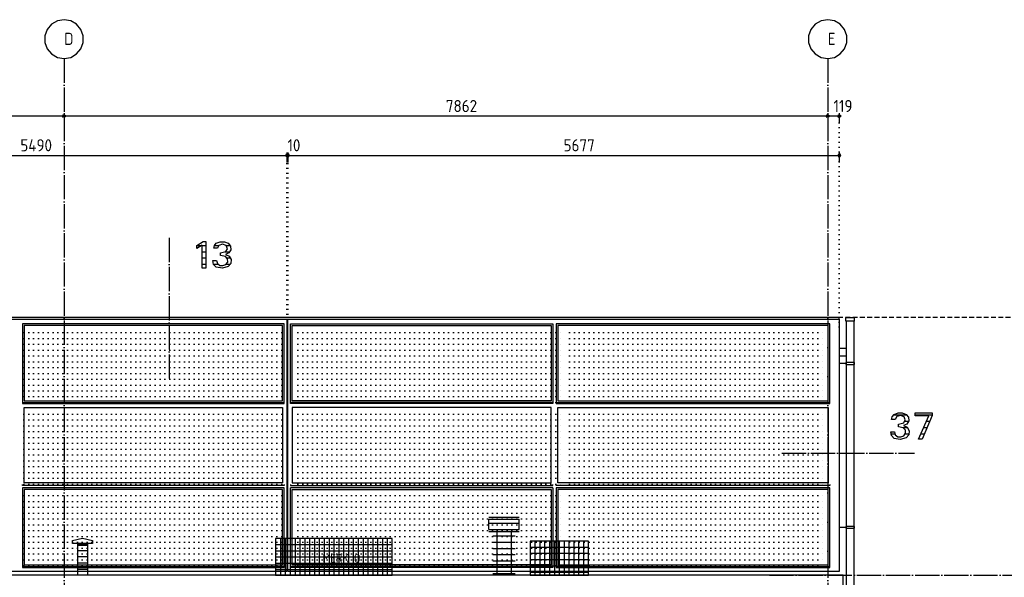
# Model space of a CAD drawing. Extents: x -52900 to 20500, y -12590 to 19148.
# Tile 38 of 39: x 4651 to 14788, y 13402 to 19148. Entities that reach past the tile are written whole.
import ezdxf

# ---------------------------------------------------------------- set-up
doc = ezdxf.new("R2010")
doc.units = 0
doc.header["$MEASUREMENT"] = 0
for name, pattern in [('DASHDOT', [300, 250, -25, 0, -25]), ('DASHED', [75, 50, -25]), ('DOT', [50, 0, -50])]:
    doc.linetypes.add(name, pattern=pattern)
for name, color, linetype in [('LAYER01', 7, 'CONTINUOUS'), ('LAYER02', 7, 'CONTINUOUS'), ('LAYER05', 7, 'CONTINUOUS'), ('LAYER107', 2, 'DOT'), ('LAYER28', 1, 'CONTINUOUS'), ('LAYER30', 1, 'CONTINUOUS'), ('LAYER37', 3, 'CONTINUOUS'), ('LAYER52', 7, 'DASHED')]:
    doc.layers.add(name, color=color, linetype=linetype)
doc.styles.get("Standard").update_dxf_attribs({"font": 'isocp.shx'})

msp = doc.modelspace()

# ---------------------------------------------------------------- linework, layer by layer
at = {"layer": 'LAYER01', "color": 1, "linetype": 'DASHDOT'}
for p, q in [((5107.56185, 18747.84395), (5107.56185, 7180.8426)), ((12970.5612, 18747.84395), (12970.5612, 7180.8426)), ((12369.2482, 13423.84185), (15527.2476, 13423.84185))]:
    msp.add_line(p, q, dxfattribs=at)
at = {"layer": 'LAYER01', "color": 1, "linetype": 'Continuous'}
for p, q in [((13089.55995, 16080.8441), (-9245.43685, 16080.8441)), ((13089.06095, 16063.8443), (13089.55995, 16080.8441)), ((13160.6247, 16080.8441), (13240.62345, 16080.8441)), ((9481.87485, 13895.8435), (9481.87485, 14000.84535)), ((9791.8762, 13895.8435), (9791.8762, 14000.84535)), ((8485.5606, 13802.84425), (7285.5629, 13802.84425)), ((7285.5629, 13802.84425), (7285.5629, 13423.84185)), ((8485.5606, 13802.84425), (7285.5629, 13802.84425)), ((7285.5629, 13802.84425), (7285.5629, 13423.84185)), ((8485.5606, 13423.84185), (8485.5606, 13802.84425)), ((8485.5606, 13423.84185), (8485.5606, 13802.84425)), ((9561.87285, 13875.8423), (9561.87285, 13423.84185)), ((9711.8721, 13875.8423), (9711.8721, 13423.84185)), ((5245.06265, 13750.8438), (5245.06265, 13423.84185)), ((5245.06265, 13750.8438), (5245.06265, 13423.84185)), ((5350.0637, 13750.8438), (5350.0637, 13423.84185)), ((5350.0637, 13750.8438), (5350.0637, 13423.84185)), ((10505.5603, 13775.8438), (9905.5641, 13775.8438)), ((9905.5641, 13775.8438), (9905.5641, 13423.84185)), ((10505.5603, 13775.8438), (9905.5641, 13775.8438)), ((9905.5641, 13775.8438), (9905.5641, 13423.84185)), ((10505.5603, 13423.84185), (10505.5603, 13775.8438)), ((10505.5603, 13423.84185), (10505.5603, 13775.8438)), ((7285.5629, 13423.84185), (8485.5606, 13423.84185)), ((7285.5629, 13423.84185), (8485.5606, 13423.84185)), ((9905.5641, 13423.84185), (10505.5603, 13423.84185)), ((9905.5641, 13423.84185), (10505.5603, 13423.84185))]:
    msp.add_line(p, q, dxfattribs=at)
at = {"layer": 'LAYER01', "color": 5, "linetype": 'DASHED'}
msp.add_line((15527.2476, 16080.8441), (11708.5022, 16080.8441), dxfattribs=at)
at = {"layer": 'LAYER01', "color": 5, "linetype": 'Continuous'}
for p, q in [((13157.8766, 16080.8441), (13242.8772, 16080.8441)), ((13157.8766, 16039.96885), (13157.8766, 16080.8441)), ((13242.8772, 16039.96885), (13157.8766, 16039.96885)), ((13242.8772, 16080.8441), (13242.8772, 16039.96885)), ((7335.5629, 13802.84425), (7335.5629, 13423.84185)), ((7335.5629, 13802.84425), (7335.5629, 13423.84185)), ((7385.56215, 13802.84425), (7385.56215, 13423.84185)), ((7385.56215, 13802.84425), (7385.56215, 13423.84185)), ((7435.56215, 13802.84425), (7435.56215, 13423.84185)), ((7435.56215, 13802.84425), (7435.56215, 13423.84185)), ((7485.56135, 13802.84425), (7485.56135, 13423.84185)), ((7485.56135, 13802.84425), (7485.56135, 13423.84185)), ((7535.56745, 13802.84425), (7535.56745, 13423.84185)), ((7535.56745, 13802.84425), (7535.56745, 13423.84185)), ((7585.56745, 13802.84425), (7585.56745, 13423.84185)), ((7585.56745, 13802.84425), (7585.56745, 13423.84185)), ((7635.5667, 13802.84425), (7635.5667, 13423.84185)), ((7635.5667, 13802.84425), (7635.5667, 13423.84185)), ((7685.5667, 13802.84425), (7685.5667, 13423.84185)), ((7685.5667, 13802.84425), (7685.5667, 13423.84185)), ((7735.56595, 13802.84425), (7735.56595, 13423.84185)), ((7735.56595, 13802.84425), (7735.56595, 13423.84185)), ((7785.56595, 13802.84425), (7785.56595, 13423.84185)), ((7785.56595, 13802.84425), (7785.56595, 13423.84185)), ((7835.5652, 13802.84425), (7835.5652, 13423.84185)), ((7835.5652, 13802.84425), (7835.5652, 13423.84185)), ((7885.5652, 13802.84425), (7885.5652, 13423.84185)), ((7885.5652, 13802.84425), (7885.5652, 13423.84185)), ((7935.5644, 13802.84425), (7935.5644, 13423.84185)), ((7935.5644, 13802.84425), (7935.5644, 13423.84185)), ((7985.5644, 13802.84425), (7985.5644, 13423.84185)), ((7985.5644, 13802.84425), (7985.5644, 13423.84185)), ((8035.56365, 13802.84425), (8035.56365, 13423.84185)), ((8035.56365, 13802.84425), (8035.56365, 13423.84185)), ((8085.56365, 13802.84425), (8085.56365, 13423.84185)), ((8085.56365, 13802.84425), (8085.56365, 13423.84185)), ((8135.56365, 13802.84425), (8135.56365, 13423.84185)), ((8135.56365, 13802.84425), (8135.56365, 13423.84185)), ((8185.5629, 13802.84425), (8185.5629, 13423.84185)), ((8185.5629, 13802.84425), (8185.5629, 13423.84185)), ((8235.5629, 13802.84425), (8235.5629, 13423.84185)), ((8235.5629, 13802.84425), (8235.5629, 13423.84185)), ((8285.56215, 13802.84425), (8285.56215, 13423.84185)), ((8285.56215, 13802.84425), (8285.56215, 13423.84185)), ((8335.56215, 13802.84425), (8335.56215, 13423.84185)), ((8335.56215, 13802.84425), (8335.56215, 13423.84185)), ((8385.56135, 13802.84425), (8385.56135, 13423.84185)), ((8385.56135, 13802.84425), (8385.56135, 13423.84185)), ((8435.56745, 13802.84425), (8435.56745, 13423.84185)), ((8435.56745, 13802.84425), (8435.56745, 13423.84185)), ((9955.5641, 13775.8438), (9955.5641, 13423.84185)), ((9955.5641, 13775.8438), (9955.5641, 13423.84185)), ((10005.56335, 13775.8438), (10005.56335, 13423.84185)), ((10005.56335, 13775.8438), (10005.56335, 13423.84185)), ((10055.56335, 13775.8438), (10055.56335, 13423.84185)), ((10055.56335, 13775.8438), (10055.56335, 13423.84185)), ((10105.5626, 13775.8438), (10105.5626, 13423.84185)), ((10105.5626, 13775.8438), (10105.5626, 13423.84185)), ((10155.5687, 13775.8438), (10155.5687, 13423.84185)), ((10155.5687, 13775.8438), (10155.5687, 13423.84185)), ((10205.5687, 13775.8438), (10205.5687, 13423.84185)), ((10205.5687, 13775.8438), (10205.5687, 13423.84185)), ((10255.56795, 13775.8438), (10255.56795, 13423.84185)), ((10255.56795, 13775.8438), (10255.56795, 13423.84185)), ((10305.56795, 13775.8438), (10305.56795, 13423.84185)), ((10305.56795, 13775.8438), (10305.56795, 13423.84185)), ((10355.56715, 13775.8438), (10355.56715, 13423.84185)), ((10355.56715, 13775.8438), (10355.56715, 13423.84185)), ((10405.56715, 13775.8438), (10405.56715, 13423.84185)), ((10405.56715, 13775.8438), (10405.56715, 13423.84185)), ((10455.5664, 13775.8438), (10455.5664, 13423.84185)), ((10455.5664, 13775.8438), (10455.5664, 13423.84185))]:
    msp.add_line(p, q, dxfattribs=at)
at = {"layer": 'LAYER01', "color": 3, "linetype": 'DOT'}
for p, q in [((4693.05955, 15923.84035), (7424.24775, 15923.84035)), ((7514.2494, 15923.84035), (10245.4376, 15923.84035)), ((10312.43745, 15923.84035), (12946.6217, 15923.84035)), ((4693.05955, 15863.8397), (7424.24775, 15863.8397)), ((7514.2494, 15863.8397), (10245.4376, 15863.8397)), ((10312.43745, 15863.8397), (12946.6217, 15863.8397)), ((4693.05955, 15803.8391), (7424.24775, 15803.8391)), ((4693.05955, 15743.8385), (7424.24775, 15743.8385)), ((7514.2494, 15803.8391), (10245.4376, 15803.8391)), ((7514.2494, 15743.8385), (10245.4376, 15743.8385)), ((10312.43745, 15803.8391), (12946.6217, 15803.8391)), ((10312.43745, 15743.8385), (12946.6217, 15743.8385)), ((4693.05955, 15683.84245), (7424.24775, 15683.84245)), ((4693.05955, 15623.84185), (7424.24775, 15623.84185)), ((7514.2494, 15683.84245), (10245.4376, 15683.84245)), ((7514.2494, 15623.84185), (10245.4376, 15623.84185)), ((10312.43745, 15683.84245), (12946.6217, 15683.84245)), ((10312.43745, 15623.84185), (12946.6217, 15623.84185)), ((4693.05955, 15563.84125), (7424.24775, 15563.84125)), ((7514.2494, 15563.84125), (10245.4376, 15563.84125)), ((10312.43745, 15563.84125), (12946.6217, 15563.84125)), ((4693.05955, 15503.84215), (7424.24775, 15503.84215)), ((4693.05955, 15443.84155), (7424.24775, 15443.84155)), ((7514.2494, 15503.84215), (10245.4376, 15503.84215)), ((7514.2494, 15443.84155), (10245.4376, 15443.84155)), ((10312.43745, 15503.84215), (12946.6217, 15503.84215)), ((10312.43745, 15443.84155), (12946.6217, 15443.84155)), ((4693.05955, 15383.84095), (7424.24775, 15383.84095)), ((4693.05955, 15323.84035), (7424.24775, 15323.84035)), ((7514.2494, 15383.84095), (10245.4376, 15383.84095)), ((7514.2494, 15323.84035), (10245.4376, 15323.84035)), ((10312.43745, 15383.84095), (12946.6217, 15383.84095)), ((10312.43745, 15323.84035), (12946.6217, 15323.84035)), ((4693.05955, 15263.84125), (7424.24775, 15263.84125)), ((7514.2494, 15263.84125), (10245.4376, 15263.84125)), ((10312.43745, 15263.84125), (12946.6217, 15263.84125)), ((4693.05955, 15203.84065), (7424.24775, 15203.84065)), ((7514.2494, 15203.84065), (10245.4376, 15203.84065)), ((10312.43745, 15203.84065), (12946.6217, 15203.84065)), ((4693.05955, 15083.8394), (7424.24775, 15083.8394)), ((4693.05955, 15023.84035), (7424.24775, 15023.84035)), ((7514.2494, 15083.8394), (10245.4376, 15083.8394)), ((7514.2494, 15023.84035), (10245.4376, 15023.84035)), ((10312.43745, 15083.8394), (12946.6217, 15083.8394)), ((10312.43745, 15023.84035), (12946.6217, 15023.84035)), ((4693.05955, 14963.8397), (7424.24775, 14963.8397)), ((4693.05955, 14903.8391), (7424.24775, 14903.8391)), ((7514.2494, 14963.8397), (10245.4376, 14963.8397)), ((7514.2494, 14903.8391), (10245.4376, 14903.8391)), ((10312.43745, 14963.8397), (12946.6217, 14963.8397)), ((10312.43745, 14903.8391), (12946.6217, 14903.8391)), ((4693.05955, 14843.84005), (7424.24775, 14843.84005)), ((7514.2494, 14843.84005), (10245.4376, 14843.84005)), ((10312.43745, 14843.84005), (12946.6217, 14843.84005)), ((4693.05955, 14783.8394), (7424.24775, 14783.8394)), ((4693.05955, 14723.84185), (7424.24775, 14723.84185)), ((7514.2494, 14783.8394), (10245.4376, 14783.8394)), ((7514.2494, 14723.84185), (10245.4376, 14723.84185)), ((10312.43745, 14783.8394), (12946.6217, 14783.8394)), ((10312.43745, 14723.84185), (12946.6217, 14723.84185)), ((4693.05955, 14663.84125), (7424.24775, 14663.84125)), ((4693.05955, 14603.84215), (7424.24775, 14603.84215)), ((7514.2494, 14663.84125), (10245.4376, 14663.84125)), ((7514.2494, 14603.84215), (10245.4376, 14603.84215)), ((10312.43745, 14663.84125), (12946.6217, 14663.84125)), ((10312.43745, 14603.84215), (12946.6217, 14603.84215)), ((4693.05955, 14543.84155), (7424.24775, 14543.84155)), ((7514.2494, 14543.84155), (10245.4376, 14543.84155)), ((10312.43745, 14543.84155), (12946.6217, 14543.84155)), ((4693.05955, 14483.84095), (7424.24775, 14483.84095)), ((4693.05955, 14423.84035), (7424.24775, 14423.84035)), ((7514.2494, 14483.84095), (10245.4376, 14483.84095)), ((7514.2494, 14423.84035), (10245.4376, 14423.84035)), ((10312.43745, 14483.84095), (12946.6217, 14483.84095)), ((10312.43745, 14423.84035), (12946.6217, 14423.84035)), ((4693.05955, 14363.84125), (7424.24775, 14363.84125)), ((7514.2494, 14363.84125), (10245.4376, 14363.84125)), ((10312.43745, 14363.84125), (12946.6217, 14363.84125)), ((4693.05955, 14243.84005), (7424.24775, 14243.84005)), ((7514.2494, 14243.84005), (10245.4376, 14243.84005)), ((10312.43745, 14243.84005), (12946.6217, 14243.84005)), ((4693.05955, 14183.84095), (7424.24775, 14183.84095)), ((4693.05955, 14123.84035), (7424.24775, 14123.84035)), ((7514.2494, 14183.84095), (10245.4376, 14183.84095)), ((7514.2494, 14123.84035), (10245.4376, 14123.84035)), ((10312.43745, 14183.84095), (12946.6217, 14183.84095)), ((10312.43745, 14123.84035), (12946.6217, 14123.84035)), ((4693.05955, 14063.8397), (7424.24775, 14063.8397)), ((4693.05955, 14003.8391), (7424.24775, 14003.8391)), ((7514.2494, 14063.8397), (10245.4376, 14063.8397)), ((7514.2494, 14003.8391), (10245.4376, 14003.8391)), ((10312.43745, 14063.8397), (12946.6217, 14063.8397)), ((10312.43745, 14003.8391), (12946.6217, 14003.8391)), ((4693.05955, 13943.84005), (7424.24775, 13943.84005)), ((7514.2494, 13943.84005), (10245.4376, 13943.84005)), ((10312.43745, 13943.84005), (12946.6217, 13943.84005)), ((4693.05955, 13883.8394), (7424.24775, 13883.8394)), ((4693.05955, 13823.8388), (7424.24775, 13823.8388)), ((7514.2494, 13883.8394), (10245.4376, 13883.8394)), ((7514.2494, 13823.8388), (10245.4376, 13823.8388)), ((10312.43745, 13883.8394), (12946.6217, 13883.8394)), ((10312.43745, 13823.8388), (12946.6217, 13823.8388)), ((4693.05955, 13763.84275), (7424.24775, 13763.84275)), ((4693.05955, 13703.84215), (7424.24775, 13703.84215)), ((7514.2494, 13763.84275), (10245.4376, 13763.84275)), ((7514.2494, 13703.84215), (10245.4376, 13703.84215)), ((10312.43745, 13763.84275), (12946.6217, 13763.84275)), ((10312.43745, 13703.84215), (12946.6217, 13703.84215)), ((4693.05955, 13643.84155), (7424.24775, 13643.84155)), ((7514.2494, 13643.84155), (10245.4376, 13643.84155)), ((10312.43745, 13643.84155), (12946.6217, 13643.84155)), ((4693.05955, 13583.84095), (7424.24775, 13583.84095)), ((4693.05955, 13523.84185), (7424.24775, 13523.84185)), ((7514.2494, 13583.84095), (10245.4376, 13583.84095)), ((7514.2494, 13523.84185), (10245.4376, 13523.84185)), ((10312.43745, 13583.84095), (12946.6217, 13583.84095)), ((10312.43745, 13523.84185), (12946.6217, 13523.84185))]:
    msp.add_line(p, q, dxfattribs=at)
at = {"layer": 'LAYER01', "color": 3, "linetype": 'DASHDOT'}
msp.add_line((12497.25115, 14682.843), (13864.24865, 14682.843), dxfattribs=at)
at = {"layer": 'LAYER01', "color": 3, "linetype": 'Continuous'}
for p, q in [((9791.8762, 13956.1859), (9481.87485, 13956.1859)), ((9791.8762, 13891.52525), (9481.87485, 13891.52525)), ((9751.87455, 13826.8692), (9521.8773, 13826.8692)), ((5350.0637, 13741.185), (5245.06265, 13741.185)), ((8485.5606, 13738.18665), (7285.5629, 13738.18665)), ((9751.87455, 13762.20855), (9521.8773, 13762.2116)), ((9751.87455, 13697.55095), (9521.8773, 13697.55095)), ((10505.5603, 13711.1862), (9905.5641, 13711.1862)), ((5350.0637, 13676.52435), (5245.06265, 13676.52435)), ((5350.0637, 13611.8683), (5245.06265, 13611.8683)), ((8485.5606, 13673.52755), (7285.5629, 13673.52755)), ((8485.5606, 13608.86995), (7285.5629, 13608.86995)), ((9751.87455, 13632.8949), (9521.8773, 13632.8949)), ((10505.5603, 13646.52555), (9905.5641, 13646.52555)), ((5350.0637, 13547.2107), (5245.06265, 13547.2107)), ((8485.5606, 13544.21235), (7285.5629, 13544.21235)), ((9751.87455, 13568.23425), (9521.8773, 13568.23425)), ((9751.87455, 13503.5782), (9521.8773, 13503.5782)), ((10505.5603, 13581.8695), (9905.5641, 13581.8695)), ((10505.5603, 13517.20885), (9905.5641, 13517.20885)), ((5350.0637, 13482.55005), (5245.06265, 13482.55005)), ((8485.5606, 13479.5532), (7285.5629, 13479.5532)), ((9751.87455, 13438.91755), (9521.8773, 13438.91755)), ((10505.5603, 13452.5528), (9905.5641, 13452.5528))]:
    msp.add_line(p, q, dxfattribs=at)
at = {"layer": 'LAYER02', "color": 1, "linetype": 'Continuous'}
for p, q in [((4979.1088, 19101.1429), (4934.301, 19047.7524)), ((5039.22005, 19135.80475), (4979.1088, 19101.1429)), ((5107.56185, 19147.84395), (5039.22005, 19135.80475)), ((5175.9037, 19135.80475), (5107.56185, 19147.84395)), ((5107.56185, 19147.84395), (5107.56185, 19147.84395)), ((5236.01495, 19101.1429), (5175.9037, 19135.80475)), ((5280.82275, 19047.7524), (5236.01495, 19101.1429)), ((12842.10815, 19101.1429), (12797.29995, 19047.7524)), ((12902.21865, 19135.80475), (12842.10815, 19101.1429)), ((12970.5612, 19147.84395), (12902.21865, 19135.80475)), ((13038.9023, 19135.80475), (12970.5612, 19147.84395)), ((12970.5612, 19147.84395), (12970.5612, 19147.84395)), ((13099.01275, 19101.1429), (13038.9023, 19135.80475)), ((13143.8217, 19047.7524), (13099.01275, 19101.1429)), ((4934.301, 19047.7524), (4910.5896, 18982.53935)), ((4910.5896, 18982.53935), (4910.5896, 18913.14545)), ((5304.53415, 18982.53935), (5280.82275, 19047.7524)), ((5304.53415, 18913.14545), (5304.53415, 18982.53935)), ((12797.29995, 19047.7524), (12773.58855, 18982.53935)), ((12773.58855, 18982.53935), (12773.58855, 18913.14545)), ((13167.53235, 18982.53935), (13143.8217, 19047.7524)), ((13167.53235, 18913.14545), (13167.53235, 18982.53935)), ((4910.5896, 18913.14545), (4934.301, 18847.93245)), ((5280.82275, 18847.93245), (5304.53415, 18913.14545)), ((12773.58855, 18913.14545), (12797.29995, 18847.93245)), ((13143.8217, 18847.93245), (13167.53235, 18913.14545)), ((4934.301, 18847.93245), (4979.1088, 18794.54195)), ((4979.1088, 18794.54195), (5039.22005, 18759.88005)), ((5039.22005, 18759.88005), (5107.56185, 18747.8409)), ((5107.56185, 18747.8409), (5175.9037, 18759.877)), ((5175.9037, 18759.877), (5236.01495, 18794.54195)), ((5236.01495, 18794.54195), (5280.82275, 18847.93245)), ((12797.29995, 18847.93245), (12842.10815, 18794.54195)), ((12842.10815, 18794.54195), (12902.21865, 18759.88005)), ((12902.21865, 18759.88005), (12970.5612, 18747.8409)), ((12970.5612, 18747.8409), (13038.9023, 18759.877)), ((13038.9023, 18759.877), (13099.01275, 18794.54195)), ((13099.01275, 18794.54195), (13143.8217, 18847.93245))]:
    msp.add_line(p, q, dxfattribs=at)
at = {"layer": 'LAYER05', "color": 3, "linetype": 'DASHDOT'}
msp.add_line((6191.25025, 16899.84285), (6191.25025, 15430.8426), dxfattribs=at)
at = {"layer": 'LAYER05', "color": 3, "linetype": 'Continuous'}
for p, q in [((6474.6216, 16821.7346), (6538.8481, 16862.6129)), ((6538.80995, 16862.60985), (6566.56115, 16862.60985)), ((6566.56115, 16862.60985), (6566.56115, 16588.8443)), ((6655.3154, 16821.33485), (6674.60785, 16844.5816)), ((6674.6269, 16844.56175), (6714.97115, 16860.0815)), ((6739.96125, 16834.9228), (6700.85145, 16822.6898)), ((6714.97115, 16860.0815), (6758.2779, 16860.0815)), ((6778.24785, 16820.23315), (6739.96125, 16834.9228)), ((6758.2779, 16860.0815), (6798.69155, 16844.52055)), ((6798.68545, 16844.56175), (6822.1756, 16815.01005)), ((6530.0598, 16823.18725), (6474.6216, 16789.62095)), ((6474.6216, 16805.18645), (6474.6216, 16821.7346)), ((6474.6216, 16789.624), (6474.6216, 16805.18645)), ((6530.0598, 16588.8443), (6530.0598, 16823.18725)), ((6648.31315, 16792.01355), (6655.3154, 16821.33485)), ((6667.31415, 16792.01355), (6648.31315, 16792.01355)), ((6686.25105, 16792.01355), (6667.31415, 16792.01355)), ((6700.8766, 16822.6715), (6686.2831, 16792.0273)), ((6718.3769, 16744.3283), (6773.79685, 16758.3908)), ((6718.3769, 16717.56285), (6718.3769, 16744.3283)), ((6805.3528, 16744.9295), (6770.9091, 16729.2511)), ((6770.93505, 16729.2343), (6808.5243, 16712.06055)), ((6773.8724, 16758.4381), (6789.2708, 16788.4079)), ((6789.2708, 16788.4079), (6778.26005, 16820.24385)), ((6824.6956, 16777.34375), (6805.3528, 16744.9295)), ((6822.1756, 16815.01005), (6824.6956, 16777.34375)), ((6639.563, 16665.01465), (6677.5009, 16665.01465)), ((6647.7875, 16626.61745), (6639.563, 16664.96735)), ((6674.6269, 16597.8592), (6647.7875, 16626.61745)), ((6677.5009, 16665.01465), (6686.01075, 16634.2682)), ((6686.01075, 16634.2682), (6711.2671, 16614.8056)), ((6767.997, 16707.34405), (6718.35785, 16717.54915)), ((6790.22675, 16683.45795), (6768.0916, 16707.3303)), ((6774.31565, 16624.028), (6792.65825, 16650.92315)), ((6792.65825, 16650.92315), (6790.22675, 16683.45795)), ((6825.531, 16635.1242), (6798.71065, 16603.72315)), ((6808.5243, 16712.06055), (6829.26635, 16676.3504)), ((6829.26635, 16676.3504), (6825.531, 16635.1242)), ((6566.56115, 16588.8443), (6530.0598, 16588.8443)), ((6737.3398, 16586.10535), (6674.5636, 16597.876)), ((6711.2671, 16614.8056), (6743.15185, 16614.4043)), ((6798.68545, 16603.7033), (6737.3398, 16586.10535)), ((6743.1839, 16614.40735), (6774.31565, 16624.028)), ((13627.8122, 15028.01515), (13634.81445, 15057.33335)), ((13646.81245, 15028.01515), (13627.8122, 15028.01515)), ((13634.81445, 15057.33335), (13654.10615, 15080.5786)), ((13665.7501, 15028.01515), (13646.81245, 15028.01515)), ((13654.0619, 15080.56335), (13694.4626, 15096.11665)), ((13680.37565, 15058.6731), (13665.77455, 15028.0243)), ((13719.45955, 15070.9244), (13680.34975, 15058.6914)), ((13694.4626, 15096.11665), (13737.7838, 15096.11665)), ((13757.7469, 15056.23475), (13719.45955, 15070.9244)), ((13737.7838, 15096.11665), (13778.2089, 15080.5481)), ((13753.37065, 14994.43665), (13768.7439, 15024.40645)), ((13768.7439, 15024.40645), (13757.72095, 15056.2668)), ((13778.1845, 15080.56335), (13801.6739, 15051.0086)), ((13804.19465, 15013.3423), (13784.85105, 14980.925)), ((13801.6739, 15051.0086), (13804.19465, 15013.3423)), ((13869.8761, 15067.46675), (13869.8761, 15098.12315)), ((13869.8761, 15098.12315), (13964.7476, 15098.12315)), ((14011.43495, 15067.46675), (13869.8761, 15067.46675)), ((13903.43935, 14824.9527), (14011.43495, 15067.46675)), ((14044.99815, 15070.3888), (13944.31, 14824.9527)), ((13964.7476, 15098.12315), (14044.99815, 15098.12315)), ((14044.99815, 15098.12315), (14044.99815, 15070.3888)), ((13747.50215, 14943.3441), (13697.85615, 14953.5507)), ((13697.876, 14980.32685), (13753.2959, 14994.38935)), ((13697.876, 14953.56445), (13697.876, 14980.32685)), ((13769.72505, 14919.4565), (13747.59065, 14943.32885)), ((13784.85105, 14980.925), (13750.4074, 14965.24505)), ((13750.43945, 14965.23285), (13788.0234, 14948.0591)), ((13772.1573, 14886.9217), (13769.72505, 14919.4565)), ((13788.0234, 14948.0591), (13808.76465, 14912.352)), ((13808.76465, 14912.352), (13805.0293, 14871.12425)), ((13627.26135, 14862.60225), (13619.03685, 14901.0849)), ((13619.0613, 14901.01625), (13656.9992, 14901.01625)), ((13654.0619, 14833.85775), (13627.26135, 14862.60225)), ((13716.83805, 14822.1039), (13654.0558, 14833.87605)), ((13656.9992, 14901.01625), (13665.50905, 14870.2698)), ((13665.50905, 14870.2698), (13690.7654, 14850.8072)), ((13690.7654, 14850.8072), (13722.65015, 14850.40435)), ((13778.1845, 14839.70185), (13716.83805, 14822.1039)), ((13722.6883, 14850.40435), (13753.8147, 14860.025)), ((13753.8147, 14860.025), (13772.1573, 14886.9217)), ((13805.0293, 14871.12425), (13778.2089, 14839.7232)), ((13944.31, 14824.9527), (13903.43935, 14824.9527))]:
    msp.add_line(p, q, dxfattribs=at)
at = {"layer": 'LAYER05', "color": 2, "linetype": 'Continuous'}
for p, q in [((6525.0267, 16818.66915), (6474.6216, 16818.66915)), ((6566.56115, 16818.66915), (6530.0598, 16818.66915)), ((6566.56115, 16754.01305), (6530.0598, 16754.01305)), ((6697.11, 16818.66915), (6654.0619, 16818.66915)), ((6813.69095, 16754.01305), (6765.9958, 16754.01305)), ((6820.6238, 16818.66915), (6779.615, 16818.66915)), ((6566.56115, 16689.3524), (6530.0598, 16689.3524)), ((6824.97405, 16689.3524), (6787.1689, 16689.3524)), ((6566.56115, 16624.69635), (6530.0598, 16624.69635)), ((6694.38705, 16624.69635), (6648.83195, 16624.69635)), ((6820.0287, 16624.69635), (6775.2083, 16624.69635)), ((13787.4405, 15072.8958), (13645.61005, 15072.8958)), ((13802.73745, 15008.2367), (13764.31885, 15008.2367)), ((14044.99815, 15072.8958), (13869.8761, 15072.8958)), ((14019.50225, 15008.2367), (13985.0586, 15008.2367)), ((13792.5186, 14943.5791), (13747.07795, 14943.5791)), ((13992.97335, 14943.5791), (13956.26375, 14943.5791)), ((13660.8429, 14878.91845), (13621.08765, 14878.91845)), ((13807.7713, 14878.91845), (13769.2444, 14878.91845)), ((13966.4505, 14878.91845), (13927.47345, 14878.91845))]:
    msp.add_line(p, q, dxfattribs=at)
at = {"layer": 'LAYER107', "color": 5, "linetype": 'Continuous'}
for p, q in [((13089.55995, 18153.9673), (-9244.43665, 18153.9673)), ((-9245.43685, 17749.84285), (13089.55995, 17749.84285))]:
    msp.add_line(p, q, dxfattribs=at)
at = {"layer": 'LAYER107', "color": 1, "linetype": 'Continuous'}
for p, q in [((5092.5625, 18153.9673), (5102.9274, 18168.23275)), ((5102.9274, 18139.70335), (5092.5625, 18153.9673)), ((5092.5625, 18153.9673), (5092.5625, 18153.9673)), ((5102.9274, 18168.23275), (5119.6995, 18162.7838)), ((5107.56185, 18183.9691), (5107.56185, 18078.9688)), ((5119.6995, 18162.7838), (5119.6995, 18145.15075)), ((12955.06135, 18153.9673), (12965.4251, 18168.23275)), ((12965.4251, 18139.70335), (12955.06135, 18153.9673)), ((12955.06135, 18153.9673), (12955.06135, 18153.9673)), ((12965.4251, 18168.23275), (12982.19755, 18162.7838)), ((12970.06075, 18183.9691), (12970.06075, 18078.9688)), ((12982.19755, 18162.7838), (12982.19755, 18145.15075)), ((13074.56205, 18153.9673), (13084.92585, 18168.23275)), ((13084.92585, 18139.70335), (13074.56205, 18153.9673)), ((13074.56205, 18153.9673), (13074.56205, 18153.9673)), ((13084.92585, 18168.23275), (13101.6983, 18162.7838)), ((13089.55995, 18183.9691), (13089.55995, 18078.9688)), ((13101.6983, 18162.7838), (13101.6983, 18145.15075)), ((5119.6995, 18145.15075), (5102.9274, 18139.70335)), ((12982.19755, 18145.15075), (12965.4251, 18139.70335)), ((13101.6983, 18145.15075), (13084.92585, 18139.70335)), ((7407.1968, 17764.10675), (7390.4251, 17758.65935)), ((7390.4251, 17758.65935), (7390.4251, 17741.0263)), ((7417.19435, 17764.10675), (7400.42265, 17758.65935)), ((7400.42265, 17758.65935), (7400.42265, 17741.0263)), ((7402.5627, 17779.84465), (7402.5627, 17674.84285)), ((7417.56135, 17749.84285), (7407.1968, 17764.10675)), ((7407.1968, 17735.5774), (7417.56135, 17749.84285)), ((7412.5595, 17779.84465), (7412.5595, 17674.84285)), ((7427.5589, 17749.84285), (7417.19435, 17764.10675)), ((7417.19435, 17735.5774), (7427.5589, 17749.84285)), ((7417.56135, 17749.84285), (7417.56135, 17749.84285)), ((7427.5589, 17749.84285), (7427.5589, 17749.84285)), ((13094.19555, 17764.10675), (13077.4231, 17758.65935)), ((13077.4231, 17758.65935), (13077.4231, 17741.0263)), ((13089.55995, 17779.84465), (13089.55995, 17674.84285)), ((13104.55935, 17749.84285), (13094.19555, 17764.10675)), ((13094.19555, 17735.5774), (13104.55935, 17749.84285)), ((13104.55935, 17749.84285), (13104.55935, 17749.84285)), ((7390.4251, 17741.0263), (7407.1968, 17735.5774)), ((7400.42265, 17741.0263), (7417.19435, 17735.5774)), ((13077.4231, 17741.0263), (13094.19555, 17735.5774))]:
    msp.add_line(p, q, dxfattribs=at)
at = {"layer": 'LAYER107', "color": 1, "linetype": 'DOT'}
for p, q in [((13089.55995, 15981.84205), (13089.55995, 18147.8424)), ((7402.5627, 16063.8443), (7402.5627, 17749.84285)), ((7412.5595, 16063.8443), (7412.5595, 17749.84285))]:
    msp.add_line(p, q, dxfattribs=at)
at = {"layer": 'LAYER28', "color": 3, "linetype": 'Continuous'}
for p, q in [((13130.56335, 13423.84185), (-9128.4378, 13423.84185)), ((13130.56335, 9480.8449), (13130.56335, 13423.84185))]:
    msp.add_line(p, q, dxfattribs=at)
at = {"layer": 'LAYER30', "color": 1, "linetype": 'Continuous'}
for p, q in [((1912.5616, 16063.8443), (7402.5627, 16063.8443)), ((7402.5627, 16063.8443), (7402.5627, 13463.8443)), ((7412.5595, 15159.84345), (7412.5595, 16063.8443)), ((7412.5595, 16063.8443), (13089.06095, 16063.8443)), ((13089.06095, 16063.8443), (13089.06095, 13463.8443)), ((7374.56435, 16012.84485), (4679.06035, 16012.84485)), ((4679.06035, 16012.84485), (4679.06035, 15192.8421)), ((4696.06055, 15996.8445), (4696.06055, 15219.84255)), ((7357.56455, 15996.8445), (4696.06055, 15996.8445)), ((7357.56455, 15996.8445), (4696.06055, 15996.8445)), ((4696.06055, 15996.8445), (4696.06055, 15219.84255)), ((7357.56455, 15219.84255), (7357.56455, 15996.8445)), ((7374.56435, 15192.8421), (7374.56435, 16012.84485)), ((7440.56395, 16012.84485), (10140.8104, 16012.84485)), ((7440.56395, 15192.8421), (7440.56395, 16012.84485)), ((7457.5638, 15219.84255), (7457.5638, 15996.8445)), ((7457.5638, 15996.8445), (10123.8106, 15996.8445)), ((7457.5638, 15219.84255), (7457.5638, 15996.8445)), ((7457.5638, 15996.8445), (10123.8106, 15996.8445)), ((10123.8106, 15996.8445), (10123.8106, 15219.84255)), ((10123.8106, 15996.8445), (10123.8106, 15219.84255)), ((10140.8104, 16012.84485), (10140.8104, 15192.8421)), ((12992.0624, 16012.84485), (10173.8098, 16012.84485)), ((10173.8098, 16012.84485), (10173.8098, 15192.8421)), ((10190.80965, 15996.8445), (10190.80965, 15219.84255)), ((12975.06255, 15996.8445), (10190.80965, 15996.8445)), ((12975.06255, 15996.8445), (10190.80965, 15996.8445)), ((10190.80965, 15996.8445), (10190.80965, 15219.84255)), ((12975.06255, 15219.84255), (12975.06255, 15996.8445)), ((12992.0624, 15192.8421), (12992.0624, 16012.84485)), ((4696.06055, 15219.84255), (7357.56455, 15219.84255)), ((4696.06055, 15219.84255), (7357.56455, 15219.84255)), ((10123.8106, 15219.84255), (7457.5638, 15219.84255)), ((10123.8106, 15219.84255), (7457.5638, 15219.84255)), ((10190.80965, 15219.84255), (12975.06255, 15219.84255)), ((10190.80965, 15219.84255), (12975.06255, 15219.84255)), ((4679.06035, 15202.8427), (7374.56435, 15202.8427)), ((4679.06035, 15192.8421), (7374.56435, 15192.8421)), ((4696.06055, 14374.84435), (4696.06055, 15152.84425)), ((4696.06055, 15152.84425), (7357.56455, 15152.84425)), ((7357.56455, 15152.84425), (7357.56455, 14374.84435)), ((7412.5595, 13463.8443), (7412.5595, 15159.84345)), ((10140.8104, 15202.8427), (7440.56395, 15202.8427)), ((10140.8104, 15192.8421), (7440.56395, 15192.8421)), ((10123.8106, 15152.84425), (7457.5638, 15152.84425)), ((7457.5638, 15152.84425), (7457.5638, 14374.84435)), ((10123.8106, 14374.84435), (10123.8106, 15152.84425)), ((10173.8098, 15202.8427), (12992.0624, 15202.8427)), ((10173.8098, 15192.8421), (12992.0624, 15192.8421)), ((10190.80965, 14374.84435), (10190.80965, 15152.84425)), ((10190.80965, 15152.84425), (12975.06255, 15152.84425)), ((12975.06255, 15152.84425), (12975.06255, 14374.84435)), ((4679.06035, 14347.84395), (4679.06035, 14357.84455)), ((7374.56435, 14347.84395), (4679.06035, 14347.84395)), ((4679.06035, 14324.84285), (4679.06035, 13503.8437)), ((7374.56435, 14324.84285), (4679.06035, 14324.84285)), ((7357.56455, 14374.84435), (4696.06055, 14374.84435)), ((4696.06055, 14307.8415), (4696.06055, 13530.8441)), ((7357.56455, 14307.8415), (4696.06055, 14307.8415)), ((7357.56455, 14307.8415), (4696.06055, 14307.8415)), ((4696.06055, 14307.8415), (4696.06055, 13530.8441)), ((7357.56455, 13530.8441), (7357.56455, 14307.8415)), ((7374.56435, 14357.84455), (7374.56435, 14347.84395)), ((7374.56435, 13503.8437), (7374.56435, 14324.84285)), ((7440.56395, 14357.84455), (7440.56395, 14347.84395)), ((7440.56395, 14347.84395), (10140.8104, 14347.84395)), ((7440.56395, 13503.8437), (7440.56395, 14324.84285)), ((10140.8104, 14324.84285), (7440.56395, 14324.84285)), ((7457.5638, 14374.84435), (10123.8106, 14374.84435)), ((7457.5638, 13530.8441), (7457.5638, 14307.8415)), ((7457.5638, 14307.8415), (10123.8106, 14307.8415)), ((7457.5638, 13530.8441), (7457.5638, 14307.8415)), ((7457.5638, 14307.8415), (10123.8106, 14307.8415)), ((10123.8106, 14307.8415), (10123.8106, 13530.8441)), ((10123.8106, 14307.8415), (10123.8106, 13530.8441)), ((10140.8104, 14347.84395), (10140.8104, 14357.84455)), ((10140.8104, 14324.84285), (10140.8104, 13503.8437)), ((10173.8098, 14347.84395), (10173.8098, 14357.84455)), ((12992.0624, 14347.84395), (10173.8098, 14347.84395)), ((10173.8098, 14324.84285), (10173.8098, 13503.8437)), ((12992.0624, 14324.84285), (10173.8098, 14324.84285)), ((12975.06255, 14374.84435), (10190.80965, 14374.84435)), ((10190.80965, 14307.8415), (10190.80965, 13530.8441)), ((12975.06255, 14307.8415), (10190.80965, 14307.8415)), ((12975.06255, 14307.8415), (10190.80965, 14307.8415)), ((10190.80965, 14307.8415), (10190.80965, 13530.8441)), ((12975.06255, 13530.8441), (12975.06255, 14307.8415)), ((12992.0624, 14357.84455), (12992.0624, 14347.84395)), ((12992.0624, 13503.8437), (12992.0624, 14324.84285)), ((4679.06035, 13513.8443), (7374.56435, 13513.8443)), ((4679.06035, 13503.8437), (7374.56435, 13503.8437)), ((4696.06055, 13530.8441), (7357.56455, 13530.8441)), ((4696.06055, 13530.8441), (7357.56455, 13530.8441)), ((10140.8104, 13513.8443), (7440.56395, 13513.8443)), ((10140.8104, 13503.8437), (7440.56395, 13503.8437)), ((10123.8106, 13530.8441), (7457.5638, 13530.8441)), ((10123.8106, 13530.8441), (7457.5638, 13530.8441)), ((10173.8098, 13513.8443), (12992.0624, 13513.8443)), ((10173.8098, 13503.8437), (12992.0624, 13503.8437)), ((10190.80965, 13530.8441), (12975.06255, 13530.8441)), ((10190.80965, 13530.8441), (12975.06255, 13530.8441)), ((7402.5627, 13463.8443), (3252.5608, 13463.8443)), ((8601.7494, 13463.8443), (7412.5595, 13463.8443)), ((13089.06095, 13463.8443), (8601.7494, 13463.8443))]:
    msp.add_line(p, q, dxfattribs=at)
at = {"layer": 'LAYER37', "color": 1, "linetype": 'Continuous'}
for p, q in [((9481.87485, 14020.8435), (9791.8762, 14020.8435)), ((9481.87485, 14000.84535), (9791.8762, 14000.84535)), ((9481.87485, 13895.8435), (9791.8762, 13895.8435)), ((5196.06325, 13780.8426), (5297.56315, 13805.8426)), ((5196.06325, 13780.8426), (5297.56315, 13805.8426)), ((5297.56315, 13805.8426), (5399.06275, 13780.8426)), ((5297.56315, 13805.8426), (5399.06275, 13780.8426)), ((9481.87485, 13875.8423), (9791.8762, 13875.8423)), ((5196.06325, 13750.8438), (5196.06325, 13780.8426)), ((5196.06325, 13750.8438), (5196.06325, 13780.8426)), ((5399.06275, 13750.8438), (5196.06325, 13750.8438)), ((5399.06275, 13750.8438), (5196.06325, 13750.8438)), ((5245.06265, 13734.12475), (5350.0637, 13734.12475)), ((5245.06265, 13734.12475), (5350.0637, 13734.12475)), ((5399.06275, 13780.8426), (5399.06275, 13750.8438)), ((5399.06275, 13780.8426), (5399.06275, 13750.8438))]:
    msp.add_line(p, q, dxfattribs=at)
at = {"layer": 'LAYER52', "color": 1, "linetype": 'Continuous'}
for p, q in [((13160.6247, 16040.84165), (13160.6247, 9480.8449)), ((13240.62345, 16040.84165), (13240.62345, 9480.8449)), ((13160.6247, 15760.8429), (13088.25075, 15760.8429)), ((13160.6247, 15680.8441), (13088.25075, 15680.8441)), ((13245.6253, 15615.8737), (13155.62285, 15615.8737)), ((13155.62285, 15615.8737), (13155.62285, 15595.87555)), ((13245.6253, 15595.87555), (13245.6253, 15615.8737)), ((13155.249, 15605.8731), (13089.06095, 15605.8731)), ((13155.62285, 15595.87555), (13245.6253, 15595.87555)), ((13155.249, 13917.37365), (13089.06095, 13917.37365)), ((13245.6253, 13927.37425), (13155.62285, 13927.37425)), ((13155.62285, 13927.37425), (13155.62285, 13907.37305)), ((13155.62285, 13907.37305), (13245.6253, 13907.37305)), ((13245.6253, 13907.37305), (13245.6253, 13927.37425))]:
    msp.add_line(p, q, dxfattribs=at)

# ---------------------------------------------------------------- texts
at = {"layer": 'LAYER01', "color": 1}
msp.add_text('MERK O', height=90, dxfattribs=at).set_placement((7769.24975, 13553.8437))
at = {"layer": 'LAYER02', "color": 2}
for s, p in [('D', (5107.56185, 18887.8418)), ('E', (12970.5612, 18887.8418))]:
    msp.add_text(s, height=125, dxfattribs=at).set_placement(p)
at = {"layer": 'LAYER107', "color": 2}
for s, p in [('7862', (9038.8115, 18195.6421)), ('119', (13029.8111, 18195.6421)), ('5490', (4657.5653, 17791.5161)), ('10', (7407.56455, 17791.5161)), ('5677', (10251.0605, 17791.5161))]:
    msp.add_text(s, height=125, dxfattribs=at).set_placement(p)

doc.saveas('drawing.dxf')
